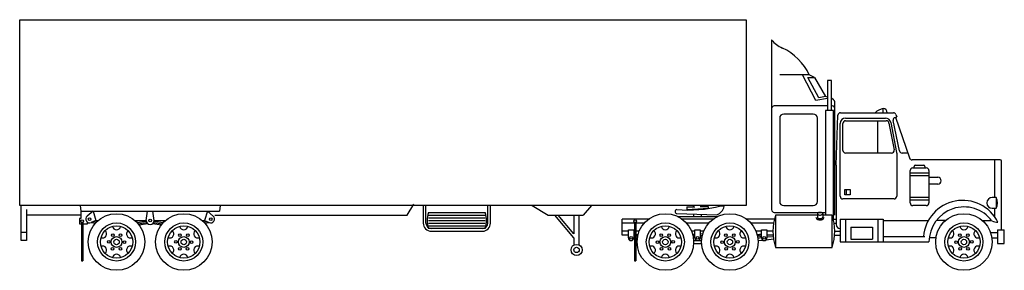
# Model space of a CAD drawing. Extents: x 1494 to 2226, y 1428 to 1614.
import ezdxf

# ---------------------------------------------------------------- set-up
doc = ezdxf.new("R2010")
doc.units = 0
doc.layers.get('0').update_dxf_attribs({"linetype": 'CONTINUOUS'})
doc.layers.add('CAR_DTL', color=7, linetype='CONTINUOUS')

msp = doc.modelspace()

# ---------------------------------------------------------------- linework, layer by layer
at = {"color": 0}
for p, q in [((1494, 1476), (1494, 1614)), ((1494, 1614), (2034, 1614)), ((2034, 1614), (2034, 1476)), ((2053, 1599), (2053, 1473)), ((2081, 1573), (2059, 1573)), ((2080, 1571), (2085, 1571)), ((2085, 1571), (2081, 1573)), ((2085, 1571), (2093, 1557)), ((2094.5, 1569), (2094.5, 1546.5)), ((2097.5, 1569), (2094.5, 1569)), ((2097.5, 1546.5), (2097.5, 1569)), ((2094.5, 1556.5), (2093, 1557)), ((2099.11, 1554.59), (2097.5, 1555.67)), ((2100, 1469), (2100, 1552.93)), ((2094.5, 1550), (2055, 1550)), ((2099, 1546.5), (2093, 1546.5)), ((2093, 1546.5), (2093, 1469.5)), ((2098, 1550), (2097.5, 1550)), ((2099, 1466), (2099, 1546.5)), ((2104.28, 1545), (2143.55, 1545)), ((2101, 1506), (2102.28, 1543.07)), ((2108, 1539), (2138.29, 1539)), ((2132, 1515), (2132, 1539)), ((2140.26, 1537.31), (2144.07, 1517.37)), ((2148.07, 1516.59), (2143.34, 1539.17)), ((2144.8, 1541.47), (2146.04, 1541.8)), ((2145.2, 1541.58), (2155.56, 1511.35)), ((2145.45, 1543.62), (2146.04, 1541.8)), ((2106, 1517), (2106, 1537)), ((2142.1, 1515), (2108, 1515)), ((2154.31, 1515), (2150.02, 1515)), ((2223, 1510), (2157.45, 1510)), ((2219, 1482), (2219, 1510)), ((2224, 1458), (2224, 1509)), ((2101, 1506), (2101, 1462)), ((2220, 1482), (2217, 1482)), ((2220, 1482), (2220, 1474)), ((2034, 1476), (1494, 1476)), ((1539, 1476), (1539.5, 1472)), ((1539.5, 1472), (1642.5, 1472)), ((1539.5, 1472), (1539.5, 1466.5)), ((1548.5, 1472), (1544.12, 1468.12)), ((1633.5, 1472), (1637.88, 1468.12)), ((1643, 1476), (1642.5, 1472)), ((2015.26, 1475.79), (2016.94, 1475.79)), ((2017.81, 1475.33), (2016.94, 1475.79)), ((2217, 1474), (2220, 1474)), ((2219, 1468), (2219, 1474)), ((1961.67, 1466), (1942, 1466)), ((1942, 1454), (1942, 1466)), ((1982.46, 1470.07), (2012.22, 1469.16)), ((1982.94, 1468), (2013.06, 1468)), ((2009.67, 1466), (1986.33, 1466)), ((2054.89, 1466), (2034.33, 1466)), ((2055, 1471), (2093, 1471)), ((2087, 1469), (2056, 1469)), ((2098, 1469), (2091, 1469)), ((2104, 1466), (2136, 1466)), ((2104, 1466), (2104, 1449)), ((2136, 1466), (2136, 1449)), ((1540, 1463.5), (1540, 1435)), ((1541, 1462.5), (1544.5, 1462.5)), ((1544.5, 1462.5), (1544.5, 1463.6)), ((1547.48, 1463.57), (1550.24, 1462.88)), ((1582.76, 1461.66), (1589.11, 1462.67)), ((1592.89, 1462.67), (1599.24, 1461.66)), ((1631.76, 1462.88), (1634.52, 1463.57)), ((1946.5, 1452), (1946.5, 1458)), ((1951, 1463.5), (1951, 1435)), ((2221, 1458), (2226, 1458)), ((2221, 1458), (2221, 1448)), ((2226, 1448), (2226, 1458)), ((1946.5, 1454), (1942, 1454)), ((1951, 1451.94), (1950.5, 1452)), ((1953.17, 1451.66), (1952, 1451.81)), ((2042.97, 1450.05), (2046.33, 1450.38)), ((2048.99, 1450.67), (2054.44, 1451.32)), ((2099.88, 1454), (2104, 1454)), ((2136, 1453), (2167, 1453)), ((1994.98, 1448), (2001.02, 1448)), ((2056, 1445), (2098, 1445)), ((2104, 1449), (2170, 1449)), ((2221, 1448), (2226, 1448)), ((1540, 1435), (1541, 1435)), ((1951, 1435), (1952, 1435))]:
    msp.add_line(p, q, dxfattribs=at)
msp.add_lwpolyline([(2089, 1471, 0.051099), (2088.19, 1470.92, 0.064948), (2087.59, 1470.71, 0.104203), (2087.12, 1470.34, 0.174705), (2087, 1470, 0.174705), (2087.12, 1469.66, 0.104203), (2087.59, 1469.29, 0.064948), (2088.19, 1469.08, 0.051099), (2089, 1469, 0.051099), (2089.81, 1469.08, 0.064948), (2090.41, 1469.29, 0.104203), (2090.88, 1469.66, 0.174705), (2091, 1470, 0.174705), (2090.88, 1470.34, 0.104203), (2090.41, 1470.71, 0.064948), (2089.81, 1470.92, 0.051099)], format="xyb", close=True, dxfattribs=at)
for centre, radius in [((1540.5, 1464.5), 1), ((1566, 1449), 21), ((1616, 1449), 21), ((1951.5, 1464.5), 1), ((1974, 1449), 21), ((2022, 1449), 21), ((2196, 1449), 21), ((1566, 1449), 14.14), ((1616, 1449), 14.14), ((1974, 1449), 14.14), ((2022, 1449), 14.14), ((2196, 1449), 14.14), ((1566, 1449), 4), ((1616, 1449), 4), ((1974, 1449), 4), ((2022, 1449), 4), ((2196, 1449), 4)]:
    msp.add_circle(centre, radius, dxfattribs=at)
for centre, radius, start, end in [((2069.64, 1612.86), 21.66, 219.7813, 246.47891), ((2043.22, 1555.22), 41.76, 25.20359, 64.79641), ((2098, 1552.93), 2, 0, 56.30993), ((2055, 1548), 2, 90, 180), ((2098, 1548), 2, 0, 90), ((2104.28, 1543), 2, 90, 178.02337), ((2143.55, 1543), 2, 18.00416, 90), ((2108, 1537), 2, 90, 180), ((2138.29, 1537), 2, 8.88066, 90), ((2145.31, 1539.54), 2, 104.74356, 190.61966), ((2108, 1517), 2, 180, 270), ((2142.1, 1517), 2, 270, 10.79597), ((2150.02, 1517), 2, 191.8164, 270), ((2157.45, 1512), 2, 198.91235, 270), ((2223, 1509), 1, 0, 90), ((2195.06, 1450.68), 29.23, 26.34461, 175.448), ((2217, 1478), 4, 90, 270), ((2212.5, 1478), 8.5, 331.92751, 28.07249), ((1982.77, 1471.59), 1.55, 101.30993, 258.69007), ((1991.19, 1568.34), 95.63, 264.76741, 284.58331), ((2009.47, 1477.28), 8.57, 288.74785, 346.85706), ((2055, 1473), 2, 180, 270), ((2196, 1449), 26.02, 36.91271, 180), ((1546, 1466), 2.83, 131.58571, 295.31949), ((1591, 1465), 3, 180, 0), ((1636, 1466), 2.83, 244.68051, 48.41429), ((2091, 1457), 37, 161.07536, 198.92464), ((2063, 1457), 37, 341.07536, 18.92464), ((2222.63, 1480.53), 16.94, 249.89179, 265.33834), ((1948.5, 1452), 2, 180, 0)]:
    msp.add_arc(centre, radius, start, end, dxfattribs=at)
at = {"layer": 'CAR_DTL', "color": 0}
for p, q in [((2086, 1554), (2076, 1573)), ((2088, 1556), (2080, 1571)), ((2094.5, 1555.55), (2086, 1554)), ((2093, 1557), (2088, 1556)), ((2136, 1545), (2136, 1548)), ((2059, 1541), (2059, 1479)), ((2084, 1544), (2062, 1544)), ((2087, 1479), (2087, 1541)), ((2108, 1541), (2137.63, 1541)), ((2141.57, 1537.67), (2145.96, 1515.35)), ((2104, 1483), (2104, 1537)), ((2146, 1514.96), (2146, 1483)), ((2156, 1478), (2156, 1502)), ((2158, 1504), (2168, 1504)), ((2159, 1504), (2159, 1505)), ((2160, 1506), (2166, 1506)), ((2167, 1505), (2167, 1504)), ((2170, 1502), (2170, 1478)), ((2170, 1500), (2156, 1500)), ((2170, 1498), (2156, 1498)), ((2170, 1497), (2176.5, 1497)), ((2107.5, 1488), (2111.5, 1488)), ((2107.5, 1484), (2107.5, 1488)), ((2108.5, 1488), (2108.5, 1484)), ((2111.5, 1488), (2111.5, 1484)), ((2176.5, 1492), (2170, 1492)), ((2144, 1481), (2106, 1481)), ((2111.5, 1484), (2107.5, 1484)), ((2170, 1482), (2156, 1482)), ((2170, 1480), (2156, 1480)), ((1495, 1450), (1495, 1476)), ((1499, 1473), (1499, 1450)), ((1548.5, 1472), (1550.5, 1465)), ((1588, 1465), (1589, 1472)), ((1594, 1465), (1593, 1472)), ((1633.5, 1472), (1631.5, 1465)), ((1782, 1469), (1787, 1477)), ((1794, 1476), (1794, 1463)), ((1796, 1463), (1796, 1476)), ((1842, 1463), (1842, 1476)), ((1844, 1463), (1844, 1476)), ((1875, 1476), (1887, 1469)), ((1919, 1476), (1913, 1469)), ((1990, 1475), (1990, 1473)), ((1990, 1475), (1996, 1475)), ((1990, 1473), (2006, 1474)), ((1995, 1475), (1995, 1476)), ((2006, 1475), (2000, 1475)), ((2001, 1475), (2001, 1476)), ((2006, 1474), (2006, 1475)), ((2062, 1476), (2084, 1476)), ((2168, 1476), (2158, 1476)), ((1539, 1469), (1499, 1469)), ((1539.5, 1466.5), (1538.5, 1466.5)), ((1538.5, 1466.5), (1538.5, 1462.5)), ((1550.5, 1465), (1547.21, 1463.44)), ((1548.9, 1464.24), (1551.02, 1463.71)), ((1550.33, 1464.92), (1551.87, 1464.53)), ((1550.5, 1465), (1552.4, 1465)), ((1579.6, 1465), (1588, 1465)), ((1581.25, 1463.44), (1588.04, 1464.53)), ((1593.96, 1464.53), (1600.75, 1463.44)), ((1594, 1465), (1602.4, 1465)), ((1629.6, 1465), (1631.5, 1465)), ((1630.13, 1464.53), (1631.67, 1464.92)), ((1630.98, 1463.71), (1633.1, 1464.24)), ((1631.5, 1465), (1634.79, 1463.44)), ((1639, 1469), (1782, 1469)), ((1798, 1471), (1840, 1471)), ((1798, 1469), (1840, 1469)), ((1798, 1467), (1840, 1467)), ((1798, 1465), (1840, 1465)), ((1887, 1469), (1913, 1469)), ((1906, 1452), (1891.83, 1469)), ((1906, 1455.12), (1894.44, 1469)), ((1906, 1469), (1906, 1455.12)), ((1910, 1447), (1910, 1469)), ((1995, 1469.69), (1995, 1468)), ((2001, 1468), (2001, 1469.51)), ((2056, 1469), (2056, 1445)), ((2087, 1470), (2087, 1467.35)), ((2091, 1470), (2091, 1467.35)), ((2098, 1445), (2098, 1469)), ((2099.05, 1466), (2101, 1466)), ((2108, 1466), (2108, 1449)), ((2132, 1466), (2132, 1449)), ((2136, 1465), (2169, 1465)), ((2182.4, 1465), (2175.95, 1465)), ((2209.6, 1465), (2216.12, 1465)), ((1538.5, 1462.5), (1540, 1462.5)), ((1541, 1463.5), (1541, 1435)), ((1582.04, 1462.55), (1588.37, 1463.57)), ((1593.63, 1463.57), (1599.96, 1462.55)), ((1798, 1463), (1840, 1463)), ((1798, 1461), (1840, 1461)), ((1840, 1459), (1798, 1459)), ((1800, 1457), (1838, 1457)), ((1951, 1463), (1942, 1463)), ((1946.5, 1457), (1942, 1457)), ((1946.5, 1458), (1950.5, 1458)), ((1950.5, 1458), (1950.5, 1452)), ((1951, 1457), (1950.5, 1457)), ((1952, 1463.5), (1952, 1435)), ((1958.35, 1463), (1952, 1463)), ((1954.58, 1457), (1952, 1457)), ((2006.35, 1463), (1989.65, 1463)), ((1996, 1457), (1993.42, 1457)), ((1996, 1452), (1996, 1458)), ((1996, 1458), (2000, 1458)), ((2000, 1458), (2000, 1452)), ((2002.58, 1457), (2000, 1457)), ((2054.49, 1463), (2037.65, 1463)), ((2045.5, 1457), (2041.42, 1457)), ((2045.5, 1457), (2041.42, 1457)), ((2045.5, 1458), (2049.5, 1458)), ((2045.5, 1452), (2045.5, 1458)), ((2049.5, 1458), (2049.5, 1452)), ((2054, 1457), (2049.5, 1457)), ((2099.51, 1463), (2101, 1463)), ((2100, 1457), (2104, 1457)), ((2112, 1460), (2112, 1451)), ((2112, 1460), (2128, 1460)), ((2128, 1460), (2128, 1451)), ((1499, 1456), (1495, 1456)), ((1499, 1450), (1495, 1450)), ((1906, 1452), (1906, 1447)), ((1951, 1453.94), (1950.5, 1454)), ((1951, 1452.94), (1950.5, 1453)), ((1950.56, 1455), (1950.94, 1454.95)), ((1953.51, 1453.62), (1952, 1453.81)), ((1953.32, 1452.64), (1952, 1452.81)), ((1952.06, 1454.8), (1953.69, 1454.6)), ((1994.19, 1454.77), (1995.94, 1455)), ((1996, 1454), (1994.44, 1453.8)), ((1996, 1453), (1994.65, 1452.83)), ((1996, 1452), (1994.81, 1451.85)), ((1994.98, 1450), (2001.02, 1450)), ((2000, 1454), (2001.56, 1453.8)), ((2000, 1453), (2001.35, 1452.83)), ((2000, 1452), (2001.19, 1451.85)), ((2001.81, 1454.77), (2000.06, 1455)), ((2042.31, 1454.6), (2045.44, 1455)), ((2045.5, 1454), (2042.49, 1453.62)), ((2045.5, 1453), (2042.68, 1452.64)), ((2045.5, 1452), (2042.83, 1451.66)), ((2054.12, 1454), (2049.5, 1454)), ((2049.5, 1452.73), (2054.2, 1453.19)), ((2112, 1451), (2128, 1451)), ((2175.22, 1452), (2170.15, 1452)), ((2215.8, 1456), (2221, 1456)), ((2216.78, 1452), (2221, 1452))]:
    msp.add_line(p, q, dxfattribs=at)
for points in [[(2086, 1467.35, 0.174705), (2086.35, 1466.37, 0.104203), (2087.14, 1465.75, 0.064948), (2087.99, 1465.45, 0.051099), (2089, 1465.35, 0.051099), (2090.01, 1465.45, 0.064948), (2090.86, 1465.75, 0.104203), (2091.65, 1466.37, 0.174705), (2092, 1467.35, 0.174705)], [(2087, 1467.35, 0.174705), (2087.12, 1467.01, 0.104203), (2087.59, 1466.64, 0.064948), (2088.19, 1466.43, 0.051099), (2089, 1466.35, 0.051099), (2089.81, 1466.43, 0.064948), (2090.41, 1466.64, 0.104203), (2090.88, 1467.01, 0.174705), (2091, 1467.35, 0.174705)]]:
    msp.add_lwpolyline(points, format="xyb", dxfattribs=at)
for centre, radius in [((1546, 1466), 1), ((1591, 1465), 1), ((1636, 1466), 1), ((1566, 1449), 12), ((1616, 1449), 12), ((1974, 1449), 12), ((2022, 1449), 12), ((2196, 1449), 12), ((1560.17, 1449.1), 1), ((1563.17, 1454.1), 1), ((1566, 1449), 2), ((1569, 1454), 1), ((1571.83, 1448.9), 1), ((1610.17, 1449.1), 1), ((1613.17, 1454.1), 1), ((1616, 1449), 2), ((1619, 1454), 1), ((1621.83, 1448.9), 1), ((1948.5, 1452), 1), ((1968.17, 1448.9), 1), ((1971, 1454), 1), ((1974, 1449), 2), ((1976.83, 1454.1), 1), ((1979.83, 1449.1), 1), ((1998, 1452), 1), ((2016.17, 1448.9), 1), ((2019, 1454), 1), ((2022, 1449), 2), ((2024.83, 1454.1), 1), ((2027.83, 1449.1), 1), ((2047.5, 1452), 1), ((2190.17, 1448.9), 1), ((2193, 1454), 1), ((2196, 1449), 2), ((2198.83, 1454.1), 1), ((2201.83, 1449.1), 1), ((1563, 1444), 1), ((1568.83, 1443.9), 1), ((1613, 1444), 1), ((1618.83, 1443.9), 1), ((1908, 1443.12), 4.12), ((1908, 1443.12), 2), ((1971.17, 1443.9), 1), ((1977, 1444), 1), ((2019.17, 1443.9), 1), ((2025, 1444), 1), ((2193.17, 1443.9), 1), ((2199, 1444), 1)]:
    msp.add_circle(centre, radius, dxfattribs=at)
for centre, radius, start, end in [((2138.5, 1535.5), 12.75, 101.30993, 131.82017), ((2136, 1545), 3, 0, 90), ((2062, 1541), 3, 90, 180), ((2084, 1541), 3, 0, 90), ((2108, 1537), 4, 90, 180), ((2137.63, 1537), 4, 9.68879, 90), ((2144, 1514.96), 2, 0, 11.13678), ((2158, 1502), 2, 90, 180), ((2160, 1505), 1, 90, 180), ((2166, 1505), 1, 0, 90), ((2168, 1502), 2, 0, 90), ((2176.5, 1494.5), 2.5, 270, 90), ((2062, 1479), 3, 180, 270), ((2084, 1479), 3, 270, 0), ((2106, 1483), 2, 180, 270), ((2144, 1483), 2, 270, 0), ((2158, 1478), 2, 180, 270), ((2168, 1478), 2, 270, 0), ((1815, 1465), 18.03, 160.55997, 199.44003), ((1823, 1465), 18.03, 340.55997, 19.44003), ((1555.61, 1455), 3, 249.59407, 50.40593), ((1566, 1461), 3, 189.59407, 350.40593), ((1576.39, 1455), 3, 129.59407, 290.40593), ((1605.61, 1455), 3, 249.59407, 50.40593), ((1616, 1461), 3, 189.59407, 350.40593), ((1626.39, 1455), 3, 129.59407, 290.40593), ((1800, 1463), 6, 180, 270), ((1800, 1463), 4, 180, 270), ((1838, 1463), 6, 270, 0), ((1838, 1463), 4, 270, 0), ((1963.61, 1455), 3, 249.59407, 50.40593), ((1974, 1461), 3, 189.59407, 350.40593), ((1984.39, 1455), 3, 129.59407, 290.40593), ((2011.61, 1455), 3, 249.59407, 50.40593), ((2022, 1461), 3, 189.59407, 350.40593), ((2032.39, 1455), 3, 129.59407, 290.40593), ((2104, 1462), 3, 180, 270), ((2185.61, 1455), 3, 249.59407, 50.40593), ((2196, 1461), 3, 189.59407, 350.40593), ((2206.39, 1455), 3, 129.59407, 290.40593), ((1998, 1452), 2, 180, 0), ((2047.5, 1452), 2, 180, 0), ((1555.61, 1443), 3, 309.59407, 110.40593), ((1576.39, 1443), 3, 69.59407, 230.40593), ((1605.61, 1443), 3, 309.59407, 110.40593), ((1626.39, 1443), 3, 69.59407, 230.40593), ((1963.61, 1443), 3, 309.59407, 110.40593), ((1984.39, 1443), 3, 69.59407, 230.40593), ((2011.61, 1443), 3, 309.59407, 110.40593), ((2032.39, 1443), 3, 69.59407, 230.40593), ((2185.61, 1443), 3, 309.59407, 110.40593), ((2206.39, 1443), 3, 69.59407, 230.40593), ((1566, 1437), 3, 9.59407, 170.40593), ((1616, 1437), 3, 9.59407, 170.40593), ((1974, 1437), 3, 9.59407, 170.40593), ((2022, 1437), 3, 9.59407, 170.40593), ((2196, 1437), 3, 9.59407, 170.40593)]:
    msp.add_arc(centre, radius, start, end, dxfattribs=at)

doc.saveas('drawing.dxf')
